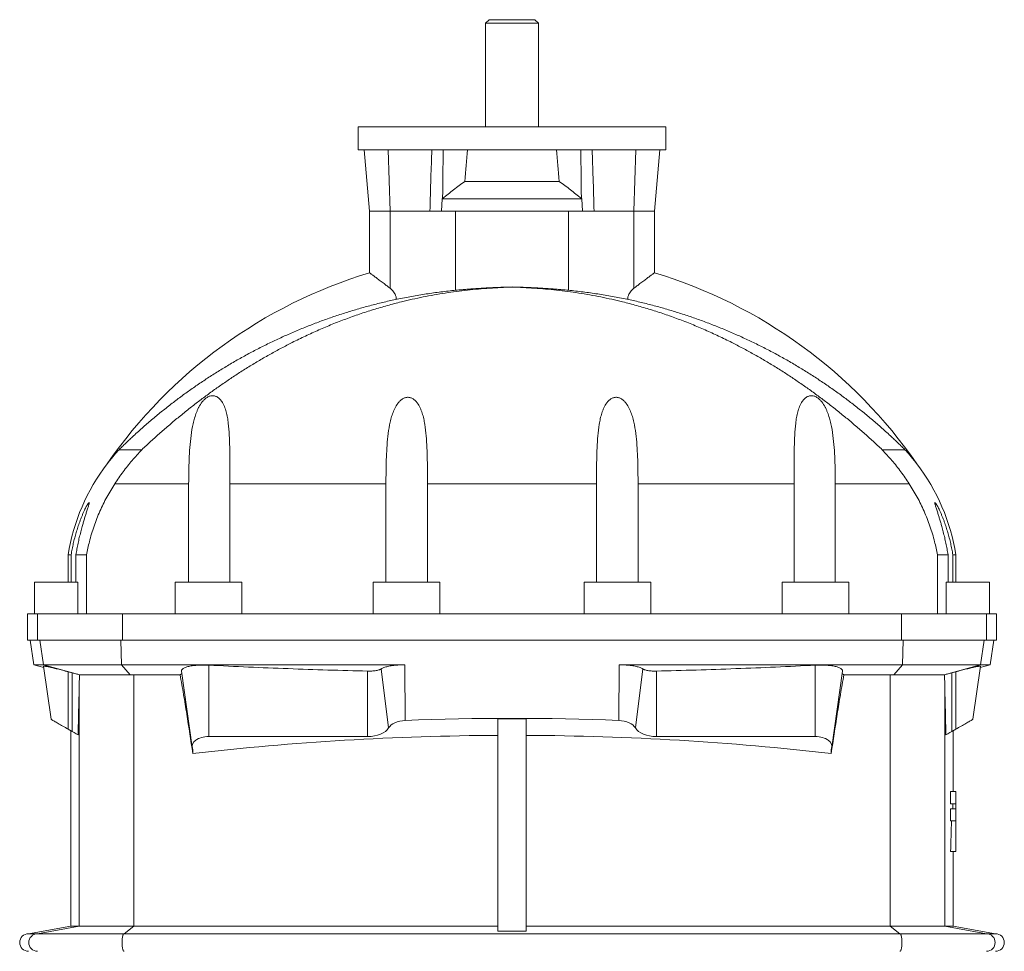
# Model space of a CAD drawing. Header units: millimetres. Extents: x -701 to 697, y 5 to 1881.
# Tile 6 of 6: x 127 to 687, y 1351 to 1881. Entities that reach past the tile are written whole.
import ezdxf

# ---------------------------------------------------------------- set-up
doc = ezdxf.new("R2010")
doc.units = ezdxf.units.MM

msp = doc.modelspace()

# ---------------------------------------------------------------- linework, layer by layer
at = {"color": 7, "linetype": 'Continuous', "lineweight": 15}
for p, q in [((394.45, 1880.81), (392.45, 1878.81)), ((392.45, 1878.81), (392.45, 1819.81)), ((422.45, 1878.81), (392.45, 1878.81)), ((420.45, 1880.81), (394.45, 1880.81)), ((422.45, 1878.81), (420.45, 1880.81)), ((422.45, 1819.81), (422.45, 1878.81)), ((319.95, 1819.81), (319.95, 1806.81)), ((319.95, 1819.81), (494.95, 1819.81)), ((494.95, 1806.81), (494.95, 1819.81)), ((319.95, 1806.81), (494.95, 1806.81)), ((323.39, 1806.81), (326.45, 1771.81)), ((488.45, 1771.81), (491.51, 1806.81)), ((380.6, 1788.81), (434.29, 1788.81)), ((367.72, 1778.81), (367.4, 1771.81)), ((367.99, 1779.08), (367.72, 1778.81)), ((367.72, 1778.81), (447.18, 1778.81)), ((447.18, 1778.81), (446.9, 1779.08)), ((447.49, 1771.81), (447.18, 1778.81)), ((326.45, 1771.81), (326.45, 1736.84)), ((326.45, 1771.81), (338.18, 1771.81)), ((360.78, 1771.81), (338.18, 1771.81)), ((375.35, 1771.81), (360.78, 1771.81)), ((375.35, 1726.88), (375.35, 1771.81)), ((439.54, 1726.88), (439.54, 1771.81)), ((439.54, 1771.81), (454.11, 1771.81)), ((476.72, 1771.81), (454.11, 1771.81)), ((488.45, 1771.81), (476.72, 1771.81)), ((488.45, 1736.84), (488.45, 1771.81)), ((407.45, 1728.68), (407.45, 1728.75)), ((342.11, 1721.81), (341.66, 1721.81)), ((472.79, 1721.81), (473.24, 1721.81)), ((196.9, 1636.17), (183.95, 1636.17)), ((617.99, 1636.17), (630.95, 1636.17)), ((223.55, 1616.81), (223.55, 1560.81)), ((246.93, 1560.81), (246.93, 1616.81)), ((335.77, 1616.81), (335.77, 1560.81)), ((359.38, 1560.81), (359.38, 1616.81)), ((455.51, 1560.81), (455.51, 1616.81)), ((479.13, 1616.81), (479.13, 1560.81)), ((567.96, 1560.81), (567.96, 1616.81)), ((591.34, 1616.81), (591.34, 1560.81)), ((154.95, 1576.41), (154.95, 1560.81)), ((154.95, 1576.41), (156.7, 1576.41)), ((156.7, 1560.81), (156.7, 1576.41)), ((165.51, 1576.41), (159.46, 1576.41)), ((159.46, 1576.41), (159.46, 1560.81)), ((165.51, 1576.41), (165.51, 1542.81)), ((649.38, 1576.41), (649.38, 1542.81)), ((649.38, 1576.41), (655.43, 1576.41)), ((655.43, 1576.41), (655.43, 1560.81)), ((659.95, 1576.41), (658.2, 1576.41)), ((658.2, 1560.81), (658.2, 1576.41)), ((659.95, 1560.81), (659.95, 1576.41)), ((135.95, 1560.81), (135.95, 1542.81)), ((135.95, 1560.81), (160.57, 1560.81)), ((160.57, 1542.81), (160.57, 1560.81)), ((215.95, 1560.81), (215.95, 1542.81)), ((215.95, 1560.81), (253.86, 1560.81)), ((253.86, 1560.81), (253.86, 1542.81)), ((328.45, 1560.81), (328.45, 1542.81)), ((328.45, 1560.81), (366.45, 1560.81)), ((366.45, 1542.81), (366.45, 1560.81)), ((448.45, 1560.81), (448.45, 1542.81)), ((486.45, 1560.81), (448.45, 1560.81)), ((486.45, 1542.81), (486.45, 1560.81)), ((561.03, 1560.81), (561.03, 1542.81)), ((598.95, 1560.81), (561.03, 1560.81)), ((598.95, 1542.81), (598.95, 1560.81)), ((654.33, 1542.81), (654.33, 1560.81)), ((678.95, 1560.81), (654.33, 1560.81)), ((678.95, 1542.81), (678.95, 1560.81)), ((131.95, 1542.81), (131.95, 1527.81)), ((137.56, 1542.81), (131.95, 1542.81)), ((137.56, 1542.81), (185.94, 1542.81)), ((185.94, 1542.81), (628.95, 1542.81)), ((677.33, 1542.81), (628.95, 1542.81)), ((677.33, 1542.81), (682.95, 1542.81)), ((682.95, 1527.81), (682.95, 1542.81)), ((137.56, 1527.81), (131.95, 1527.81)), ((133.45, 1527.81), (135.42, 1513.81)), ((137.56, 1527.81), (185.94, 1527.81)), ((185.94, 1527.81), (628.95, 1527.81)), ((677.33, 1527.81), (628.95, 1527.81)), ((677.33, 1527.81), (682.95, 1527.81)), ((679.48, 1513.81), (681.45, 1527.81)), ((135.42, 1513.81), (141.13, 1512.28)), ((135.42, 1513.81), (140.9, 1513.81)), ((185.43, 1513.81), (140.9, 1513.81)), ((141.02, 1513.09), (145.27, 1482.81)), ((346.42, 1513.81), (185.43, 1513.81)), ((468.48, 1513.81), (629.46, 1513.81)), ((629.46, 1513.81), (674, 1513.81)), ((669.62, 1482.81), (673.88, 1513.09)), ((673.76, 1512.28), (679.48, 1513.81)), ((679.48, 1513.81), (674, 1513.81)), ((157.31, 1509.25), (154.95, 1509.87)), ((161.5, 1508.17), (161.32, 1501.88)), ((161.5, 1508.17), (161.72, 1508.16)), ((190.34, 1508.16), (192.37, 1508.18)), ((192.37, 1508.18), (218.65, 1508.18)), ((219.42, 1510.18), (225.49, 1467.04)), ((589.41, 1467.04), (595.47, 1510.18)), ((622.52, 1508.18), (596.24, 1508.18)), ((624.55, 1508.16), (622.52, 1508.18)), ((653.4, 1508.17), (653.18, 1508.16)), ((653.4, 1508.17), (653.58, 1501.88)), ((657.59, 1509.25), (659.95, 1509.87)), ((399.45, 1483.03), (415.45, 1483.03)), ((399.45, 1483.03), (399.45, 1362.18)), ((415.45, 1483.03), (415.45, 1362.18)), ((154.95, 1477.23), (157.31, 1475.86)), ((156.45, 1476.36), (156.45, 1365.04)), ((325.32, 1472.98), (234.95, 1472.98)), ((489.57, 1472.98), (579.95, 1472.98)), ((659.95, 1477.23), (657.59, 1475.86)), ((658.45, 1441.81), (658.45, 1476.36)), ((656.88, 1434.7), (656.88, 1441.81)), ((659.95, 1441.81), (656.88, 1441.81)), ((659.95, 1441.81), (659.95, 1434.7)), ((659.95, 1434.7), (656.88, 1434.7)), ((659.95, 1434.7), (659.95, 1431.96)), ((656.88, 1425.1), (656.88, 1431.96)), ((659.95, 1431.96), (656.88, 1431.96)), ((659.95, 1431.96), (659.95, 1425.1)), ((659.95, 1425.1), (656.88, 1425.1)), ((659.95, 1425.1), (659.95, 1407.53)), ((659.95, 1407.53), (656.88, 1407.53)), ((658.45, 1365.04), (658.45, 1407.53)), ((156.45, 1365.04), (132.45, 1360.81)), ((132.45, 1360.81), (137.6, 1360.81)), ((137.6, 1360.81), (186.83, 1360.81)), ((161.32, 1365.04), (156.45, 1365.04)), ((192.37, 1365.04), (161.32, 1365.04)), ((186.83, 1360.81), (628.06, 1360.81)), ((399.45, 1365.04), (192.37, 1365.04)), ((415.45, 1365.04), (622.52, 1365.04)), ((622.52, 1365.04), (653.58, 1365.04)), ((677.3, 1360.81), (628.06, 1360.81)), ((653.58, 1365.04), (658.45, 1365.04)), ((682.45, 1360.81), (658.45, 1365.04)), ((682.45, 1360.81), (677.3, 1360.81))]:
    msp.add_line(p, q, dxfattribs=at)
at = {"color": 8, "linetype": 'Continuous', "lineweight": 0}
for p, q in [((337, 1806.81), (338.18, 1771.81)), ((477.89, 1806.81), (476.72, 1771.81)), ((338.18, 1727.99), (338.18, 1771.81)), ((439.54, 1771.81), (375.35, 1771.81)), ((476.72, 1727.99), (476.72, 1771.81)), ((223.55, 1616.81), (181.54, 1616.81)), ((335.77, 1616.81), (246.93, 1616.81)), ((455.51, 1616.81), (359.38, 1616.81)), ((479.13, 1616.81), (567.96, 1616.81)), ((591.34, 1616.81), (633.35, 1616.81)), ((137.56, 1542.81), (137.56, 1527.81)), ((185.94, 1542.81), (185.94, 1527.81)), ((628.95, 1542.81), (628.95, 1527.81)), ((677.33, 1542.81), (677.33, 1527.81)), ((140.9, 1513.81), (138.95, 1527.81)), ((185.43, 1513.81), (184.97, 1527.81)), ((629.46, 1513.81), (629.92, 1527.81)), ((674, 1513.81), (675.94, 1527.81)), ((161.72, 1508.16), (140.9, 1513.81)), ((190.34, 1508.16), (185.43, 1513.81)), ((234.95, 1472.98), (234.95, 1513.6)), ((346.7, 1482.13), (346.42, 1513.81)), ((468.19, 1482.13), (468.48, 1513.81)), ((579.95, 1472.98), (579.95, 1513.6)), ((624.55, 1508.16), (629.46, 1513.81)), ((653.18, 1508.16), (674, 1513.81)), ((154.95, 1477.23), (154.95, 1509.87)), ((157.31, 1475.86), (157.31, 1509.25)), ((192.37, 1365.04), (192.37, 1508.18)), ((325.32, 1472.98), (325.32, 1510.22)), ((337.28, 1477.93), (332.95, 1511.44)), ((477.62, 1477.93), (481.94, 1511.44)), ((489.57, 1472.98), (489.57, 1510.22)), ((622.52, 1365.04), (622.52, 1508.18)), ((657.59, 1475.86), (657.59, 1509.25)), ((659.95, 1477.23), (659.95, 1509.87)), ((161.32, 1365.04), (161.32, 1501.88)), ((653.58, 1365.04), (653.58, 1501.88)), ((161.32, 1365.04), (137.6, 1360.81)), ((192.37, 1365.04), (186.83, 1360.81)), ((622.52, 1365.04), (628.06, 1360.81)), ((653.58, 1365.04), (677.3, 1360.81))]:
    msp.add_line(p, q, dxfattribs=at)
at = {"color": 7, "linetype": 'Continuous', "lineweight": 15, "flags": 128}
for points in [[(145.27, 1482.81), (145.3, 1482.8), (145.39, 1482.74), (145.54, 1482.66), (145.75, 1482.53), (146.02, 1482.38), (146.34, 1482.19), (146.72, 1481.98), (147.15, 1481.73), (147.63, 1481.45), (148.15, 1481.15), (148.71, 1480.83), (149.32, 1480.48), (149.95, 1480.11), (150.61, 1479.73), (151.3, 1479.33), (152.01, 1478.92), (152.74, 1478.5), (153.47, 1478.08), (154.21, 1477.65), (154.95, 1477.23)], [(669.62, 1482.81), (669.59, 1482.8), (669.5, 1482.74), (669.35, 1482.66), (669.14, 1482.53), (668.87, 1482.38), (668.55, 1482.19), (668.17, 1481.98), (667.74, 1481.73), (667.27, 1481.45), (666.74, 1481.15), (666.18, 1480.83), (665.58, 1480.48), (664.94, 1480.11), (664.28, 1479.73), (663.59, 1479.33), (662.88, 1478.92), (662.16, 1478.5), (661.43, 1478.08), (660.69, 1477.65), (659.95, 1477.23)], [(157.31, 1475.86), (158.43, 1475.22), (159.55, 1474.57), (160.66, 1473.93)], [(657.59, 1475.86), (656.47, 1475.22), (655.35, 1474.57), (654.23, 1473.93)]]:
    msp.add_lwpolyline(points, dxfattribs=at)
at = {"color": 8, "linetype": 'Continuous', "lineweight": 0, "flags": 128}
for points in [[(186.83, 1360.81), (186.69, 1360.78), (186.56, 1360.67), (186.42, 1360.49), (186.3, 1360.24), (186.18, 1359.93), (186.07, 1359.56), (185.97, 1359.13), (185.88, 1358.65), (185.81, 1358.14), (185.75, 1357.59), (185.71, 1357.01), (185.69, 1356.42), (185.68, 1355.81), (185.69, 1355.21), (185.71, 1354.62), (185.75, 1354.04), (185.81, 1353.49), (185.88, 1352.97), (185.97, 1352.5), (186.07, 1352.07), (186.18, 1351.7), (186.3, 1351.39), (186.42, 1351.14), (186.56, 1350.96), (186.69, 1350.85), (186.83, 1350.81)], [(628.06, 1360.81), (628.2, 1360.78), (628.34, 1360.67), (628.47, 1360.49), (628.6, 1360.24), (628.72, 1359.93), (628.83, 1359.56), (628.93, 1359.13), (629.01, 1358.65), (629.08, 1358.14), (629.14, 1357.59), (629.18, 1357.01), (629.21, 1356.42), (629.22, 1355.81), (629.21, 1355.21), (629.18, 1354.62), (629.14, 1354.04), (629.08, 1353.49), (629.01, 1352.97), (628.93, 1352.5), (628.83, 1352.07), (628.72, 1351.7), (628.6, 1351.39), (628.47, 1351.14), (628.34, 1350.96), (628.2, 1350.85), (628.06, 1350.81)]]:
    msp.add_lwpolyline(points, dxfattribs=at)
at = {"color": 7, "linetype": 'Continuous', "lineweight": 15}
for centre, radius, start, end in [((407.45, 1468.81), 280, 106.8152, 145.3155), ((407.45, 1468.81), 280, 34.6844, 73.1848), ((269.45, 1557.81), 116, 142.6745, 170.7759), ((545.45, 1557.81), 116, 9.2241, 37.3255), ((132.45, 1355.81), 5, 90, 270), ((682.45, 1355.81), 5, 270, 90)]:
    msp.add_arc(centre, radius, start, end, dxfattribs=at)
at = {"color": 8, "linetype": 'Continuous', "lineweight": 0}
for centre, start, end in [((137.64, 1355.81), 90.5268, 269.4732), ((677.25, 1355.81), 270.5268, 89.4732)]:
    msp.add_arc(centre, 5, start, end, dxfattribs=at)
at = {"color": 7, "linetype": 'Continuous', "lineweight": 15}
for centre, major_axis, ratio, start_param, end_param in [((407.45, 1514.64), (0, 411.48), 0.087489, 0.781215, 0.841542), ((407.45, 1514.64), (0, 411.48), 0.087489, 5.441644, 5.50197), ((347.45, 1475.92), (10.75, 0), 0.57926, 1.640304, 2.811855), ((407.45, 976.7), (874.65, 0), 0.57926, 1.501288, 1.640304), ((467.45, 1475.92), (10.75, 0), 0.57926, 0.329738, 1.501288), ((234.95, 1467.49), (9.49, 0), 0.57926, 1.570796, 3.358106), ((407.45, 935.59), (932, 0), 0.57735, 1.57938, 1.766835), ((325.32, 1480.3), (12.64, 0), 0.57926, 4.712389, 5.953447), ((407.45, 935.59), (932, 0), 0.57735, 1.374758, 1.562213), ((489.57, 1480.3), (12.64, 0), 0.57926, 3.471331, 4.712389), ((579.95, 1467.49), (9.49, 0), 0.57926, 6.066672, 7.853982), ((211.17, 1464.46), (14.85, 0), 0.57926, 6.156913, 6.499699), ((603.72, 1464.46), (14.85, 0), 0.57926, 2.925079, 3.267865), ((245.45, 1398.72), (0, 1014.39), 0.407143, 4.74516, 4.747866), ((245.45, 1501.31), (0, 1075.9), 0.383864, 4.625111, 4.641494)]:
    msp.add_ellipse(centre, major_axis=major_axis, ratio=ratio, start_param=start_param, end_param=end_param, dxfattribs=at)
for points, knots in [([(361.86, 1806.81), (361.67, 1801.5), (361.25, 1789.84), (360.95, 1778.17), (360.78, 1771.81)], [0, 0, 0, 0, 0.455301, 1, 1, 1, 1]), ([(368.32, 1806.81), (368.26, 1801.48), (368.14, 1792.24), (368.04, 1782.99), (367.99, 1779.08)], [0, 0, 0, 0, 0.576228, 1, 1, 1, 1]), ([(446.57, 1806.81), (446.64, 1801.48), (446.75, 1792.24), (446.86, 1782.99), (446.9, 1779.08)], [0, 0, 0, 0, 0.576228, 1, 1, 1, 1]), ([(453.03, 1806.81), (453.22, 1801.5), (453.64, 1789.84), (453.95, 1778.17), (454.11, 1771.81)], [0, 0, 0, 0, 0.455301, 1, 1, 1, 1]), ([(380.6, 1788.81), (379.52, 1788.04), (377.37, 1786.49), (374.2, 1784.07), (371.08, 1781.6), (369.02, 1779.92), (367.99, 1779.08)], [0, 0, 0, 0, 0.249794, 0.499597, 0.749797, 1, 1, 1, 1]), ([(446.9, 1779.08), (445.88, 1779.92), (443.82, 1781.6), (440.7, 1784.07), (437.53, 1786.49), (435.37, 1788.04), (434.29, 1788.81)], [0, 0, 0, 0, 0.249843, 0.49968, 0.749845, 1, 1, 1, 1]), ([(338.18, 1727.99), (337.58, 1728.44), (336.39, 1729.35), (334.86, 1730.52), (333.55, 1731.51), (332.47, 1732.33), (331.46, 1733.09), (330.53, 1733.79), (329.69, 1734.43), (328.91, 1735.01), (328.22, 1735.52), (327.64, 1735.96), (327.15, 1736.31), (326.79, 1736.59), (326.57, 1736.75), (326.47, 1736.83), (326.44, 1736.84), (326.45, 1736.84), (326.45, 1736.84)], [0, 0, 0, 0, 0.097573, 0.195131, 0.262726, 0.330401, 0.397977, 0.461416, 0.524848, 0.589965, 0.655075, 0.718621, 0.782159, 0.848152, 0.91414, 0.95695, 0.999962, 1, 1, 1, 1]), ([(476.72, 1727.99), (477.31, 1728.44), (478.5, 1729.35), (480.04, 1730.52), (481.34, 1731.51), (482.43, 1732.33), (483.44, 1733.09), (484.36, 1733.79), (485.21, 1734.43), (485.99, 1735.01), (486.67, 1735.52), (487.26, 1735.96), (487.74, 1736.31), (488.11, 1736.59), (488.33, 1736.75), (488.42, 1736.83), (488.46, 1736.84), (488.45, 1736.84), (488.45, 1736.84)], [0, 0, 0, 0, 0.0975754, 0.1951356, 0.2627327, 0.3304098, 0.3979875, 0.4614277, 0.5248617, 0.5899809, 0.6550921, 0.7186397, 0.7821798, 0.8481746, 0.9141636, 0.9569752, 0.9999886, 1, 1, 1, 1]), ([(407.45, 1728.68), (405.32, 1728.6), (401.07, 1728.46), (394.71, 1728.08), (388.38, 1727.59), (382.09, 1726.97), (375.78, 1726.21), (369.48, 1725.31), (363.17, 1724.26), (356.91, 1723.08), (350.7, 1721.77), (343.9, 1720.17), (336.52, 1718.23), (328.58, 1715.9), (320.71, 1713.34), (312.93, 1710.56), (305.21, 1707.55), (297.56, 1704.32), (289.99, 1700.87), (282.88, 1697.41), (276.23, 1693.96), (270.03, 1690.57), (263.88, 1687.04), (257.79, 1683.36), (251.84, 1679.6), (246.03, 1675.76), (240.36, 1671.85), (234.75, 1667.82), (229.2, 1663.68), (223.68, 1659.4), (218.19, 1654.98), (212.74, 1650.43), (207.37, 1645.77), (202.08, 1641.02), (198.63, 1637.78), (196.9, 1636.17)], [0, 0, 0, 0, 0.026591, 0.053206, 0.079831, 0.10645, 0.133045, 0.16033, 0.18763, 0.214938, 0.242244, 0.269535, 0.305431, 0.341342, 0.377254, 0.413152, 0.449047, 0.484956, 0.520865, 0.556759, 0.586934, 0.617124, 0.647319, 0.677507, 0.70768, 0.736591, 0.765518, 0.794449, 0.823374, 0.852283, 0.881813, 0.911365, 0.940923, 0.970472, 1, 1, 1, 1]), ([(338.18, 1727.99), (338.52, 1727.7), (339.22, 1727.13), (340.13, 1726.09), (340.75, 1725.11), (341.14, 1724.24), (341.39, 1723.51), (341.58, 1722.7), (341.63, 1722.11), (341.66, 1721.81)], [0, 0, 0, 0, 0.188076, 0.37944, 0.567893, 0.665591, 0.763272, 0.880713, 1, 1, 1, 1]), ([(342.11, 1721.81), (344.86, 1722.36), (350.36, 1723.45), (358.66, 1724.8), (366.99, 1725.98), (372.56, 1726.58), (375.35, 1726.88)], [0, 0, 0, 0, 0.249718, 0.499436, 0.749717, 1, 1, 1, 1]), ([(375.35, 1726.88), (375.97, 1726.94), (377.21, 1727.05), (379.18, 1727.22), (381.26, 1727.39), (383.44, 1727.56), (385.72, 1727.73), (388.05, 1727.89), (390.41, 1728.05), (392.81, 1728.19), (395.28, 1728.32), (397.81, 1728.44), (400.4, 1728.55), (402.87, 1728.63), (405.22, 1728.7), (406.71, 1728.73), (407.45, 1728.75)], [0, 0, 0, 0, 0.07185, 0.143755, 0.215604, 0.289535, 0.363527, 0.437457, 0.509311, 0.581219, 0.653072, 0.727029, 0.801046, 0.875003, 0.937427, 1, 1, 1, 1]), ([(439.54, 1726.88), (438.93, 1726.94), (437.69, 1727.05), (435.71, 1727.22), (433.64, 1727.39), (431.46, 1727.56), (429.18, 1727.73), (426.85, 1727.89), (424.48, 1728.05), (422.08, 1728.19), (419.62, 1728.32), (417.09, 1728.44), (414.5, 1728.55), (412.02, 1728.63), (409.67, 1728.7), (408.19, 1728.73), (407.45, 1728.75)], [0, 0, 0, 0, 0.07185, 0.143755, 0.215604, 0.289535, 0.363527, 0.437457, 0.509311, 0.581219, 0.653072, 0.727029, 0.801046, 0.875003, 0.937427, 1, 1, 1, 1]), ([(407.45, 1728.68), (409.57, 1728.6), (413.83, 1728.46), (420.19, 1728.08), (426.52, 1727.59), (432.81, 1726.97), (439.11, 1726.21), (445.42, 1725.31), (451.73, 1724.26), (457.98, 1723.08), (464.19, 1721.77), (470.99, 1720.17), (478.38, 1718.23), (486.32, 1715.9), (494.18, 1713.34), (501.97, 1710.56), (509.69, 1707.55), (517.33, 1704.32), (524.91, 1700.87), (532.01, 1697.41), (538.66, 1693.96), (544.87, 1690.57), (551.02, 1687.04), (557.11, 1683.36), (563.06, 1679.6), (568.87, 1675.76), (574.54, 1671.85), (580.15, 1667.82), (585.7, 1663.68), (591.21, 1659.4), (596.7, 1654.98), (602.15, 1650.43), (607.52, 1645.77), (612.81, 1641.02), (616.27, 1637.78), (617.99, 1636.17)], [0, 0, 0, 0, 0.026591, 0.053206, 0.079831, 0.10645, 0.133045, 0.16033, 0.18763, 0.214938, 0.242244, 0.269535, 0.305431, 0.341342, 0.377254, 0.413152, 0.449047, 0.484956, 0.520865, 0.556759, 0.586934, 0.617124, 0.647319, 0.677507, 0.70768, 0.736591, 0.765518, 0.794449, 0.823374, 0.852283, 0.881813, 0.911365, 0.940923, 0.970472, 1, 1, 1, 1]), ([(472.79, 1721.81), (470.04, 1722.36), (464.54, 1723.45), (456.24, 1724.8), (447.91, 1725.98), (442.33, 1726.58), (439.54, 1726.88)], [0, 0, 0, 0, 0.249718, 0.499436, 0.749717, 1, 1, 1, 1]), ([(476.72, 1727.99), (476.37, 1727.7), (475.67, 1727.13), (474.77, 1726.09), (474.14, 1725.11), (473.75, 1724.24), (473.5, 1723.51), (473.31, 1722.7), (473.26, 1722.11), (473.24, 1721.81)], [0, 0, 0, 0, 0.188076, 0.37944, 0.567893, 0.665591, 0.763272, 0.880713, 1, 1, 1, 1]), ([(183.95, 1636.17), (184.55, 1636.76), (185.75, 1637.94), (187.64, 1639.77), (189.57, 1641.61), (191.77, 1643.67), (194.26, 1645.95), (197.03, 1648.44), (200.65, 1651.61), (205.18, 1655.44), (210.65, 1659.88), (216.23, 1664.2), (221.92, 1668.41), (227.7, 1672.49), (233.57, 1676.45), (239.53, 1680.27), (245.68, 1684.03), (252.01, 1687.7), (258.53, 1691.28), (265.12, 1694.71), (271.78, 1697.98), (278.51, 1701.08), (285.28, 1704.02), (292.13, 1706.8), (299.03, 1709.43), (306.03, 1711.9), (313.12, 1714.22), (320.29, 1716.38), (327.51, 1718.37), (334.78, 1720.2), (339.65, 1721.28), (342.09, 1721.81)], [0, 0, 0, 0, 0.015171, 0.030369, 0.04559, 0.060793, 0.081513, 0.10224, 0.122965, 0.161677, 0.200409, 0.239148, 0.277869, 0.316545, 0.355232, 0.39392, 0.432597, 0.473121, 0.513656, 0.554191, 0.594715, 0.63495, 0.675202, 0.715459, 0.755711, 0.795947, 0.836746, 0.877562, 0.918384, 0.959201, 1, 1, 1, 1]), ([(630.95, 1636.17), (630.35, 1636.76), (629.15, 1637.94), (627.26, 1639.77), (625.32, 1641.61), (623.12, 1643.67), (620.64, 1645.95), (617.87, 1648.44), (614.24, 1651.61), (609.72, 1655.44), (604.25, 1659.88), (598.66, 1664.2), (592.98, 1668.41), (587.2, 1672.49), (581.32, 1676.45), (575.36, 1680.27), (569.21, 1684.03), (562.88, 1687.7), (556.37, 1691.28), (549.77, 1694.71), (543.11, 1697.98), (536.39, 1701.08), (529.61, 1704.02), (522.77, 1706.8), (515.86, 1709.43), (508.87, 1711.9), (501.78, 1714.22), (494.61, 1716.38), (487.38, 1718.37), (480.12, 1720.2), (475.24, 1721.28), (472.8, 1721.81)], [0, 0, 0, 0, 0.015171, 0.030369, 0.04559, 0.060793, 0.081513, 0.10224, 0.122965, 0.161677, 0.200409, 0.239148, 0.277869, 0.316545, 0.355232, 0.39392, 0.432597, 0.473121, 0.513656, 0.554191, 0.594715, 0.63495, 0.675202, 0.715459, 0.755711, 0.795947, 0.836746, 0.877562, 0.918384, 0.959201, 1, 1, 1, 1]), ([(246.93, 1616.81), (246.93, 1619.15), (246.94, 1621.48), (246.94, 1626.12), (246.95, 1628.44), (246.94, 1633.06), (246.93, 1635.36), (246.85, 1639.95), (246.79, 1642.24), (246.55, 1646.77), (246.37, 1649.01), (245.96, 1652.32), (245.8, 1653.42), (245.4, 1655.59), (245.17, 1656.66), (244.74, 1658.24), (244.58, 1658.76), (244.24, 1659.8), (244.06, 1660.3), (243.44, 1661.79), (242.96, 1662.75), (242.06, 1664.08), (241.72, 1664.5), (240.99, 1665.29), (240.58, 1665.65), (239.9, 1666.11), (239.67, 1666.24), (239.17, 1666.49), (238.91, 1666.59), (238.38, 1666.76), (238.1, 1666.82), (237.54, 1666.9), (237.24, 1666.91), (236.66, 1666.89), (236.38, 1666.85), (235.81, 1666.73), (235.52, 1666.65), (234.7, 1666.34), (234.18, 1666.06), (233.21, 1665.4), (232.77, 1665.02), (231.95, 1664.22), (231.56, 1663.78), (230.5, 1662.43), (229.91, 1661.46), (229.12, 1659.97), (228.87, 1659.46), (228.41, 1658.43), (228.19, 1657.9), (227.59, 1656.32), (227.23, 1655.26), (226.61, 1653.11), (226.34, 1652.03), (225.6, 1648.75), (225.23, 1646.54), (224.63, 1642.04), (224.4, 1639.77), (224.05, 1635.21), (223.92, 1632.93), (223.72, 1628.35), (223.66, 1626.05), (223.57, 1621.44), (223.55, 1619.13), (223.55, 1616.81)], [0, 0, 0, 0, 0.0625, 0.0625, 0.125, 0.125, 0.1875, 0.1875, 0.25, 0.25, 0.3125, 0.3125, 0.34375, 0.34375, 0.375, 0.375, 0.390625, 0.390625, 0.40625, 0.40625, 0.4375, 0.4375, 0.453125, 0.453125, 0.46875, 0.46875, 0.476562, 0.476562, 0.484375, 0.484375, 0.492187, 0.492187, 0.5, 0.5, 0.507812, 0.507812, 0.515625, 0.515625, 0.53125, 0.53125, 0.546875, 0.546875, 0.5625, 0.5625, 0.59375, 0.59375, 0.609375, 0.609375, 0.625, 0.625, 0.65625, 0.65625, 0.6875, 0.6875, 0.75, 0.75, 0.8125, 0.8125, 0.875, 0.875, 0.9375, 0.9375, 1, 1, 1, 1]), ([(359.38, 1616.81), (359.38, 1619.1), (359.38, 1621.39), (359.35, 1625.95), (359.32, 1628.22), (359.24, 1632.75), (359.18, 1635.01), (358.99, 1639.52), (358.86, 1641.77), (358.47, 1646.21), (358.22, 1648.41), (357.68, 1651.67), (357.47, 1652.75), (356.98, 1654.88), (356.7, 1655.93), (356.2, 1657.48), (356.02, 1657.99), (355.63, 1659), (355.42, 1659.5), (354.73, 1660.97), (354.2, 1661.91), (353.23, 1663.21), (352.88, 1663.63), (352.3, 1664.21), (352.1, 1664.39), (351.67, 1664.74), (351.45, 1664.9), (350.74, 1665.35), (350.24, 1665.6), (349.42, 1665.84), (349.14, 1665.9), (348.58, 1665.98), (348.29, 1665.99), (347.71, 1665.97), (347.43, 1665.93), (346.86, 1665.81), (346.59, 1665.73), (345.78, 1665.42), (345.28, 1665.15), (344.59, 1664.66), (344.36, 1664.48), (343.94, 1664.12), (343.73, 1663.93), (343.15, 1663.33), (342.8, 1662.91), (341.8, 1661.57), (341.25, 1660.62), (340.28, 1658.67), (339.87, 1657.65), (339.14, 1655.58), (338.83, 1654.53), (338.28, 1652.42), (338.04, 1651.36), (337.41, 1648.14), (337.09, 1645.97), (336.6, 1641.58), (336.42, 1639.36), (336.13, 1634.88), (336.04, 1632.63), (335.89, 1628.13), (335.84, 1625.87), (335.78, 1621.35), (335.77, 1619.08), (335.77, 1616.81)], [0, 0, 0, 0, 0.0625, 0.0625, 0.125, 0.125, 0.1875, 0.1875, 0.25, 0.25, 0.3125, 0.3125, 0.34375, 0.34375, 0.375, 0.375, 0.390625, 0.390625, 0.40625, 0.40625, 0.4375, 0.4375, 0.453125, 0.453125, 0.460938, 0.460938, 0.46875, 0.46875, 0.484375, 0.484375, 0.492188, 0.492188, 0.5, 0.5, 0.507813, 0.507813, 0.515625, 0.515625, 0.53125, 0.53125, 0.539063, 0.539063, 0.546875, 0.546875, 0.5625, 0.5625, 0.59375, 0.59375, 0.625, 0.625, 0.65625, 0.65625, 0.6875, 0.6875, 0.75, 0.75, 0.8125, 0.8125, 0.875, 0.875, 0.9375, 0.9375, 1, 1, 1, 1]), ([(455.51, 1616.81), (455.51, 1619.1), (455.52, 1621.39), (455.55, 1625.95), (455.57, 1628.22), (455.66, 1632.75), (455.72, 1635.01), (455.91, 1639.52), (456.04, 1641.77), (456.42, 1646.21), (456.68, 1648.41), (457.22, 1651.67), (457.43, 1652.75), (457.92, 1654.88), (458.2, 1655.93), (458.7, 1657.48), (458.88, 1657.99), (459.26, 1659), (459.48, 1659.5), (460.16, 1660.97), (460.69, 1661.91), (461.66, 1663.21), (462.02, 1663.63), (462.6, 1664.21), (462.8, 1664.39), (463.22, 1664.74), (463.45, 1664.9), (464.15, 1665.35), (464.65, 1665.6), (465.47, 1665.84), (465.75, 1665.9), (466.32, 1665.98), (466.6, 1665.99), (467.18, 1665.97), (467.47, 1665.93), (468.03, 1665.81), (468.31, 1665.73), (469.12, 1665.42), (469.61, 1665.15), (470.31, 1664.66), (470.53, 1664.48), (470.96, 1664.12), (471.16, 1663.93), (471.74, 1663.33), (472.1, 1662.91), (473.1, 1661.57), (473.65, 1660.62), (474.61, 1658.67), (475.02, 1657.65), (475.75, 1655.58), (476.07, 1654.53), (476.62, 1652.42), (476.86, 1651.36), (477.49, 1648.14), (477.8, 1645.97), (478.3, 1641.58), (478.48, 1639.36), (478.76, 1634.88), (478.86, 1632.63), (479.01, 1628.13), (479.05, 1625.87), (479.11, 1621.35), (479.13, 1619.08), (479.13, 1616.81)], [0, 0, 0, 0, 0.0625, 0.0625, 0.125, 0.125, 0.1875, 0.1875, 0.25, 0.25, 0.3125, 0.3125, 0.34375, 0.34375, 0.375, 0.375, 0.390625, 0.390625, 0.40625, 0.40625, 0.4375, 0.4375, 0.453125, 0.453125, 0.460938, 0.460938, 0.46875, 0.46875, 0.484375, 0.484375, 0.492188, 0.492188, 0.5, 0.5, 0.507813, 0.507813, 0.515625, 0.515625, 0.53125, 0.53125, 0.539063, 0.539063, 0.546875, 0.546875, 0.5625, 0.5625, 0.59375, 0.59375, 0.625, 0.625, 0.65625, 0.65625, 0.6875, 0.6875, 0.75, 0.75, 0.8125, 0.8125, 0.875, 0.875, 0.9375, 0.9375, 1, 1, 1, 1]), ([(567.96, 1616.81), (567.96, 1619.15), (567.96, 1621.48), (567.95, 1626.12), (567.94, 1628.44), (567.95, 1633.06), (567.97, 1635.36), (568.04, 1639.95), (568.11, 1642.24), (568.35, 1646.77), (568.52, 1649.01), (568.93, 1652.32), (569.09, 1653.42), (569.49, 1655.59), (569.73, 1656.66), (570.16, 1658.24), (570.31, 1658.76), (570.65, 1659.8), (570.84, 1660.3), (571.45, 1661.79), (571.93, 1662.75), (572.84, 1664.08), (573.17, 1664.5), (573.91, 1665.29), (574.32, 1665.65), (574.99, 1666.11), (575.23, 1666.24), (575.72, 1666.49), (575.98, 1666.59), (576.52, 1666.76), (576.79, 1666.82), (577.36, 1666.9), (577.65, 1666.91), (578.23, 1666.89), (578.52, 1666.85), (579.09, 1666.73), (579.38, 1666.65), (580.2, 1666.34), (580.72, 1666.06), (581.69, 1665.4), (582.13, 1665.02), (582.95, 1664.22), (583.33, 1663.78), (584.39, 1662.43), (584.99, 1661.46), (585.78, 1659.97), (586.02, 1659.46), (586.49, 1658.43), (586.7, 1657.9), (587.31, 1656.32), (587.66, 1655.26), (588.29, 1653.11), (588.56, 1652.03), (589.29, 1648.75), (589.67, 1646.54), (590.27, 1642.04), (590.49, 1639.77), (590.85, 1635.21), (590.98, 1632.93), (591.17, 1628.35), (591.24, 1626.05), (591.32, 1621.44), (591.34, 1619.13), (591.34, 1616.81)], [0, 0, 0, 0, 0.0625, 0.0625, 0.125, 0.125, 0.1875, 0.1875, 0.25, 0.25, 0.3125, 0.3125, 0.34375, 0.34375, 0.375, 0.375, 0.390625, 0.390625, 0.40625, 0.40625, 0.4375, 0.4375, 0.453125, 0.453125, 0.46875, 0.46875, 0.476562, 0.476562, 0.484375, 0.484375, 0.492187, 0.492187, 0.5, 0.5, 0.507812, 0.507812, 0.515625, 0.515625, 0.53125, 0.53125, 0.546875, 0.546875, 0.5625, 0.5625, 0.59375, 0.59375, 0.609375, 0.609375, 0.625, 0.625, 0.65625, 0.65625, 0.6875, 0.6875, 0.75, 0.75, 0.8125, 0.8125, 0.875, 0.875, 0.9375, 0.9375, 1, 1, 1, 1]), ([(183.95, 1636.17), (183.09, 1635.22), (181.66, 1633.64), (179.95, 1631.6), (178.85, 1630.25), (178.19, 1629.43), (177.79, 1628.9), (177.52, 1628.56), (177.32, 1628.3), (177.23, 1628.17), (177.19, 1628.15), (177.2, 1628.15), (177.2, 1628.15)], [0, 0, 0, 0, 0.336895, 0.560599, 0.709534, 0.809604, 0.857972, 0.906799, 0.947201, 0.980207, 0.999984, 1, 1, 1, 1]), ([(196.9, 1636.17), (195.96, 1635.17), (194.08, 1633.18), (191.37, 1630.08), (188.76, 1626.89), (186.25, 1623.61), (183.82, 1620.26), (182.3, 1617.96), (181.54, 1616.81)], [0, 0, 0, 0, 0.165726, 0.331503, 0.497228, 0.664802, 0.832429, 1, 1, 1, 1]), ([(617.99, 1636.17), (618.93, 1635.17), (620.82, 1633.18), (623.52, 1630.08), (626.14, 1626.89), (628.65, 1623.61), (631.07, 1620.26), (632.59, 1617.96), (633.35, 1616.81)], [0, 0, 0, 0, 0.165726, 0.331503, 0.497228, 0.664802, 0.832429, 1, 1, 1, 1]), ([(630.95, 1636.17), (631.81, 1635.22), (633.24, 1633.64), (634.95, 1631.6), (636.04, 1630.25), (636.7, 1629.43), (637.11, 1628.9), (637.37, 1628.56), (637.57, 1628.3), (637.67, 1628.17), (637.7, 1628.15), (637.69, 1628.15), (637.69, 1628.15)], [0, 0, 0, 0, 0.336893, 0.560597, 0.709531, 0.8096, 0.857968, 0.906795, 0.947196, 0.980202, 0.999979, 1, 1, 1, 1]), ([(181.54, 1616.81), (180.75, 1615.56), (179.17, 1613.06), (176.98, 1609.19), (174.93, 1605.23), (173.03, 1601.15), (171.28, 1596.96), (169.7, 1592.65), (168.29, 1588.28), (167.15, 1584.1), (166.22, 1580.14), (165.75, 1577.65), (165.51, 1576.41)], [0, 0, 0, 0, 0.101884, 0.203848, 0.305809, 0.407688, 0.512449, 0.617309, 0.722166, 0.826923, 0.913404, 1, 1, 1, 1]), ([(633.35, 1616.81), (634.14, 1615.56), (635.73, 1613.06), (637.92, 1609.19), (639.96, 1605.23), (641.86, 1601.15), (643.61, 1596.96), (645.2, 1592.65), (646.6, 1588.28), (647.75, 1584.1), (648.68, 1580.14), (649.15, 1577.65), (649.38, 1576.41)], [0, 0, 0, 0, 0.101884, 0.203848, 0.305809, 0.407688, 0.512449, 0.617309, 0.722166, 0.826923, 0.913404, 1, 1, 1, 1]), ([(156.7, 1576.41), (156.88, 1577.48), (157.26, 1579.62), (157.94, 1582.81), (158.71, 1585.98), (159.57, 1589.11), (160.53, 1592.19), (161.43, 1594.79), (162.23, 1596.92), (162.9, 1598.6), (163.6, 1600.22), (164.24, 1601.64), (164.83, 1602.84), (165.28, 1603.72), (165.67, 1604.43), (165.99, 1604.97), (166.28, 1605.43), (166.53, 1605.78), (166.73, 1606), (166.87, 1606.08), (166.95, 1606), (166.95, 1605.79), (166.9, 1605.43), (166.77, 1604.86), (166.54, 1604.04), (166.24, 1603.06), (165.88, 1601.95), (165.43, 1600.54), (164.88, 1598.82), (164.24, 1596.77), (163.61, 1594.67), (162.9, 1592.21), (162.14, 1589.38), (161.35, 1586.19), (160.64, 1582.95), (160, 1579.69), (159.64, 1577.5), (159.46, 1576.41)], [0, 0, 0, 0, 0.046111, 0.092348, 0.1386, 0.184786, 0.230871, 0.27688, 0.303583, 0.330345, 0.357057, 0.383691, 0.403145, 0.422585, 0.435685, 0.44881, 0.461878, 0.474617, 0.487343, 0.500155, 0.512967, 0.524686, 0.536415, 0.5543, 0.57222, 0.59264, 0.61314, 0.633614, 0.666143, 0.698767, 0.731456, 0.764073, 0.811186, 0.858361, 0.905594, 0.952834, 1, 1, 1, 1]), ([(658.2, 1576.41), (658.01, 1577.48), (657.64, 1579.62), (656.96, 1582.81), (656.19, 1585.98), (655.32, 1589.11), (654.37, 1592.19), (653.47, 1594.79), (652.67, 1596.92), (651.99, 1598.6), (651.3, 1600.22), (650.65, 1601.64), (650.07, 1602.84), (649.61, 1603.72), (649.22, 1604.43), (648.91, 1604.97), (648.62, 1605.43), (648.36, 1605.78), (648.16, 1606), (648.02, 1606.08), (647.95, 1606), (647.94, 1605.79), (647.99, 1605.43), (648.13, 1604.86), (648.36, 1604.04), (648.66, 1603.06), (649.01, 1601.95), (649.47, 1600.54), (650.02, 1598.82), (650.65, 1596.77), (651.29, 1594.67), (652, 1592.21), (652.76, 1589.38), (653.54, 1586.19), (654.26, 1582.95), (654.9, 1579.69), (655.25, 1577.5), (655.43, 1576.41)], [0, 0, 0, 0, 0.046111, 0.092348, 0.1386, 0.184786, 0.230871, 0.27688, 0.303583, 0.330345, 0.357057, 0.383691, 0.403145, 0.422585, 0.435685, 0.44881, 0.461878, 0.474617, 0.487343, 0.500155, 0.512967, 0.524686, 0.536415, 0.5543, 0.57222, 0.59264, 0.61314, 0.633614, 0.666143, 0.698767, 0.731456, 0.764073, 0.811186, 0.858361, 0.905594, 0.952834, 1, 1, 1, 1]), ([(154.95, 1509.87), (154.43, 1510.01), (153.4, 1510.28), (151.86, 1510.68), (150.36, 1511.07), (148.9, 1511.43), (147.51, 1511.77), (146.22, 1512.08), (145.05, 1512.35), (144, 1512.59), (143.1, 1512.78), (142.36, 1512.93), (141.77, 1513.04), (141.34, 1513.1), (141.1, 1513.12), (141, 1513.12), (141.02, 1513.09), (141.03, 1513.09)], [0, 0, 0, 0, 0.072692, 0.145613, 0.218298, 0.291062, 0.364063, 0.436814, 0.507929, 0.579282, 0.650385, 0.719146, 0.788135, 0.856889, 0.923878, 0.991084, 1, 1, 1, 1]), ([(234.95, 1513.6), (234.39, 1513.63), (233.27, 1513.68), (231.61, 1513.69), (229.98, 1513.65), (228.42, 1513.57), (226.93, 1513.44), (225.54, 1513.26), (224.26, 1513.04), (223.1, 1512.79), (222.08, 1512.49), (221.2, 1512.16), (220.49, 1511.79), (219.94, 1511.39), (219.58, 1510.97), (219.4, 1510.56), (219.43, 1510.3), (219.44, 1510.19)], [0, 0, 0, 0, 0.066442, 0.133096, 0.199537, 0.265964, 0.332604, 0.399037, 0.465923, 0.533016, 0.599912, 0.668527, 0.73735, 0.805974, 0.876868, 0.94798, 1, 1, 1, 1]), ([(325.32, 1510.22), (317.79, 1510.42), (302.72, 1510.81), (280.13, 1511.6), (257.53, 1512.51), (242.48, 1513.24), (234.95, 1513.6)], [0, 0, 0, 0, 0.249978, 0.499957, 0.749978, 1, 1, 1, 1]), ([(346.42, 1513.81), (345.88, 1513.81), (344.82, 1513.8), (343.26, 1513.73), (341.71, 1513.62), (340.2, 1513.47), (338.75, 1513.26), (337.39, 1513.02), (336.16, 1512.73), (335.06, 1512.41), (334.17, 1512.08), (333.47, 1511.76), (333.12, 1511.54), (332.95, 1511.44)], [0, 0, 0, 0, 0.089864, 0.179988, 0.269856, 0.364984, 0.460411, 0.555552, 0.65211, 0.748965, 0.845539, 0.922769, 1, 1, 1, 1]), ([(468.48, 1513.81), (469.01, 1513.81), (470.08, 1513.8), (471.64, 1513.73), (473.19, 1513.62), (474.7, 1513.47), (476.15, 1513.26), (477.5, 1513.02), (478.73, 1512.73), (479.83, 1512.41), (480.72, 1512.08), (481.43, 1511.76), (481.77, 1511.54), (481.94, 1511.44)], [0, 0, 0, 0, 0.089864, 0.179988, 0.269856, 0.364984, 0.460411, 0.555552, 0.65211, 0.748965, 0.845539, 0.922769, 1, 1, 1, 1]), ([(489.57, 1510.22), (497.1, 1510.42), (512.17, 1510.81), (534.77, 1511.6), (557.36, 1512.51), (572.42, 1513.24), (579.95, 1513.6)], [0, 0, 0, 0, 0.249978, 0.499957, 0.749978, 1, 1, 1, 1]), ([(579.95, 1513.6), (580.51, 1513.63), (581.63, 1513.68), (583.29, 1513.69), (584.91, 1513.65), (586.48, 1513.57), (587.96, 1513.44), (589.36, 1513.26), (590.64, 1513.04), (591.79, 1512.79), (592.82, 1512.49), (593.69, 1512.16), (594.41, 1511.79), (594.96, 1511.39), (595.32, 1510.97), (595.49, 1510.56), (595.46, 1510.3), (595.45, 1510.19)], [0, 0, 0, 0, 0.066442, 0.133096, 0.199537, 0.265964, 0.332604, 0.399037, 0.465923, 0.533016, 0.599912, 0.668527, 0.73735, 0.805974, 0.876868, 0.94798, 1, 1, 1, 1]), ([(659.95, 1509.87), (660.46, 1510.01), (661.49, 1510.28), (663.03, 1510.68), (664.54, 1511.07), (666, 1511.43), (667.38, 1511.77), (668.67, 1512.08), (669.85, 1512.35), (670.89, 1512.59), (671.79, 1512.78), (672.54, 1512.93), (673.12, 1513.04), (673.55, 1513.1), (673.8, 1513.12), (673.9, 1513.12), (673.87, 1513.09), (673.87, 1513.09)], [0, 0, 0, 0, 0.072692, 0.145613, 0.218298, 0.291062, 0.364063, 0.436814, 0.507929, 0.579282, 0.650385, 0.719146, 0.788135, 0.856889, 0.923878, 0.991084, 1, 1, 1, 1]), ([(161.5, 1508.17), (161.15, 1508.26), (160.45, 1508.43), (159.38, 1508.7), (158.33, 1508.98), (157.65, 1509.15), (157.31, 1509.25)], [0, 0, 0, 0, 0.262621, 0.529878, 0.763382, 1, 1, 1, 1]), ([(161.72, 1508.16), (161.93, 1508.15), (162.37, 1508.13), (163.28, 1508.09), (164.37, 1508.07), (165.63, 1508.05), (167.04, 1508.03), (168.58, 1508.02), (170.28, 1508.01), (172.12, 1508.01), (174.09, 1508.02), (176.19, 1508.02), (178.41, 1508.04), (180.74, 1508.05), (183.16, 1508.08), (185.57, 1508.1), (187.97, 1508.13), (189.55, 1508.15), (190.34, 1508.16)], [0, 0, 0, 0, 0.065521, 0.131208, 0.196894, 0.262415, 0.324806, 0.38741, 0.450087, 0.512691, 0.575082, 0.637461, 0.700054, 0.762719, 0.825312, 0.887692, 0.943846, 1, 1, 1, 1]), ([(219.61, 1508.84), (219.59, 1508.79), (219.53, 1508.68), (219.3, 1508.51), (219.02, 1508.34), (218.78, 1508.23), (218.65, 1508.18)], [0, 0, 0, 0, 0.2065269, 0.4672306, 0.727933, 1, 1, 1, 1]), ([(225.91, 1463.37), (224.79, 1470.86), (223.65, 1478.33), (221.86, 1489.54), (221.26, 1493.28), (220, 1500.73), (219.35, 1504.46), (218.65, 1508.18)], [0, 0, 0, 0, 0.5, 0.5, 0.75, 0.75, 1, 1, 1, 1]), ([(332.95, 1511.44), (332.83, 1511.36), (332.59, 1511.22), (332.03, 1510.98), (331.24, 1510.74), (330.18, 1510.52), (328.97, 1510.35), (327.74, 1510.25), (326.51, 1510.2), (325.72, 1510.21), (325.32, 1510.22)], [0, 0, 0, 0, 0.095041, 0.190078, 0.334863, 0.479622, 0.620201, 0.760762, 0.880382, 1, 1, 1, 1]), ([(481.94, 1511.44), (482.06, 1511.36), (482.3, 1511.22), (482.87, 1510.98), (483.66, 1510.74), (484.72, 1510.52), (485.92, 1510.35), (487.16, 1510.25), (488.38, 1510.2), (489.18, 1510.21), (489.57, 1510.22)], [0, 0, 0, 0, 0.095041, 0.190078, 0.334863, 0.479622, 0.620201, 0.760762, 0.880382, 1, 1, 1, 1]), ([(588.99, 1463.37), (590.11, 1470.86), (591.25, 1478.33), (593.03, 1489.54), (593.64, 1493.28), (594.89, 1500.73), (595.54, 1504.46), (596.24, 1508.18)], [0, 0, 0, 0, 0.5, 0.5, 0.75, 0.75, 1, 1, 1, 1]), ([(595.28, 1508.84), (595.31, 1508.79), (595.37, 1508.68), (595.59, 1508.51), (595.87, 1508.34), (596.12, 1508.23), (596.24, 1508.18)], [0, 0, 0, 0, 0.2065269, 0.4672306, 0.727933, 1, 1, 1, 1]), ([(653.18, 1508.16), (652.96, 1508.15), (652.52, 1508.13), (651.61, 1508.09), (650.53, 1508.07), (649.27, 1508.05), (647.86, 1508.03), (646.31, 1508.02), (644.61, 1508.01), (642.78, 1508.01), (640.8, 1508.02), (638.7, 1508.02), (636.49, 1508.04), (634.16, 1508.05), (631.74, 1508.08), (629.32, 1508.1), (626.92, 1508.13), (625.34, 1508.15), (624.55, 1508.16)], [0, 0, 0, 0, 0.065521, 0.131208, 0.196894, 0.262415, 0.324806, 0.38741, 0.450087, 0.512691, 0.575082, 0.637461, 0.700054, 0.762719, 0.825312, 0.887692, 0.943846, 1, 1, 1, 1]), ([(653.4, 1508.17), (653.74, 1508.26), (654.44, 1508.43), (655.52, 1508.7), (656.57, 1508.98), (657.25, 1509.15), (657.59, 1509.25)], [0, 0, 0, 0, 0.262621, 0.529878, 0.763382, 1, 1, 1, 1]), ([(161.32, 1501.88), (161.2, 1497.23), (161.08, 1492.57), (160.87, 1483.25), (160.76, 1478.59), (160.66, 1473.93)], [0, 0, 0, 0, 0.5, 0.5, 1, 1, 1, 1]), ([(653.58, 1501.88), (653.7, 1497.23), (653.81, 1492.57), (654.03, 1483.25), (654.13, 1478.59), (654.23, 1473.93)], [0, 0, 0, 0, 0.5, 0.5, 1, 1, 1, 1])]:
    msp.add_open_spline(points, degree=3, knots=knots, dxfattribs=at)
msp.add_open_spline([(399.45, 1362.18), (404.78, 1362.19), (410.11, 1362.19), (415.45, 1362.18)], degree=3, dxfattribs=at)

doc.saveas('drawing.dxf')
